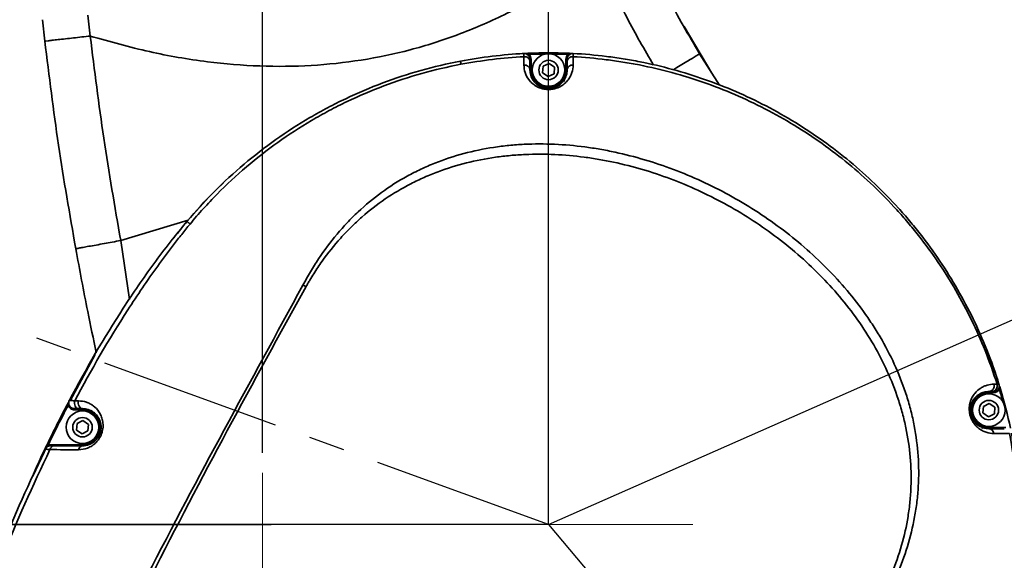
# Model space of a CAD drawing. Header units: millimetres. Extents: x -7686 to -856, y -458 to 6140.
# Tile 41 of 102: x -5924 to -5752, y 3758 to 3853. Entities that reach past the tile are written whole.
import ezdxf

# ---------------------------------------------------------------- set-up
doc = ezdxf.new("R2010")
doc.units = ezdxf.units.MM
doc.header["$LTSCALE"] = 5
doc.header["$PDSIZE"] = -1
for name, pattern in [('ACAD_ISO10W100', [18, 12, -3, 0, -3]), ('CENTER', [10.16, 6.35, -1.27, 1.27, -1.27]), ('CENTER2', [28.575, 19.05, -3.175, 3.175, -3.175])]:
    doc.linetypes.add(name, pattern=pattern)
doc.layers.add('细实线', color=1, linetype='Continuous', lineweight=20)
doc.dimstyles.new('安装', dxfattribs={"dimtxt": 6, "dimasz": 12, "dimexe": 7, "dimexo": 0.625, "dimtad": 1, "dimtoh": 1, "dimtxsty": 'Standard', "dimcen": 2.5, "dimclrd": 4, "dimclre": 4, "dimclrt": 3, "dimadec": 0, "dimazin": 0, "dimtfac": 1, "dimtmove": 0, "dimatfit": 3, "dimfxl": 1, "dimarcsym": 0})

# ---------------------------------------------------------------- blocks, each defined once
blk = doc.blocks.new('*D72')
at = {"layer": 'Defpoints', "color": 0, "linetype": 'Continuous', "transparency": 16777216}
for p in [(-5832.45, 4094.63), (-6090.72, 3764.24), (-5831.96, 3764.63)]:
    blk.add_point(p, dxfattribs=at)
at = {"layer": '细实线', "color": 4, "linetype": 'Continuous', "lineweight": -2, "transparency": 16777216}
for p, q in [((-5833.08, 4094.63), (-6098.22, 4094.23)), ((-6091.2, 4082.24), (-6090.74, 3776.24)), ((-5832.59, 3764.63), (-6097.72, 3764.23))]:
    blk.add_line(p, q, dxfattribs=at)
at = {"layer": '细实线', "color": 4, "linetype": 'Continuous', "transparency": 16777216}
for points in [[(-6089.2, 4082.24), (-6093.2, 4082.24), (-6091.22, 4094.24)], [(-6088.74, 3776.24), (-6092.74, 3776.24), (-6090.72, 3764.24)]]:
    blk.add_solid(points, dxfattribs=at)
at = {"layer": '细实线', "color": 3, "linetype": 'Continuous', "transparency": 16777216, "insert": (-6087.34, 3929.25), "char_height": 6, "attachment_point": 5, "rotation": 270.0856}
blk.add_mtext('330', dxfattribs=at)
blk = doc.blocks.new('*D73')
at = {"layer": 'Defpoints', "color": 0, "linetype": 'Continuous', "transparency": 16777216}
for p in [(-5831.96, 3764.63), (-6092.75, 3374.82), (-5832.25, 3374.63)]:
    blk.add_point(p, dxfattribs=at)
at = {"layer": '细实线', "color": 4, "linetype": 'Continuous', "lineweight": -2, "transparency": 16777216}
for p, q in [((-5832.59, 3764.63), (-6099.46, 3764.82)), ((-6092.47, 3752.82), (-6092.74, 3386.82)), ((-5832.87, 3374.63), (-6099.75, 3374.82))]:
    blk.add_line(p, q, dxfattribs=at)
at = {"layer": '细实线', "color": 4, "linetype": 'Continuous', "transparency": 16777216}
for points in [[(-6094.47, 3752.82), (-6090.47, 3752.82), (-6092.46, 3764.82)], [(-6094.74, 3386.82), (-6090.74, 3386.82), (-6092.75, 3374.82)]]:
    blk.add_solid(points, dxfattribs=at)
at = {"layer": '细实线', "color": 3, "linetype": 'Continuous', "transparency": 16777216, "insert": (-6096.23, 3569.82), "char_height": 6, "attachment_point": 5, "rotation": 89.9582}
blk.add_mtext('390', dxfattribs=at)
blk = doc.blocks.new('*D79')
at = {"layer": 'Defpoints', "color": 0, "linetype": 'Continuous', "transparency": 16777216}
for p in [(-5198.18, 4044.44), (-5831.96, 3764.63)]:
    blk.add_point(p, dxfattribs=at)
at = {"layer": '细实线', "color": 4, "linetype": 'Continuous', "lineweight": -2, "transparency": 16777216}
for p, q in [((-5099.88, 4087.84), (-5187.2, 4049.29)), ((-5068.26, 4087.84), (-5099.88, 4087.84)), ((-5831.96, 3764.63), (-5198.18, 4044.44))]:
    blk.add_line(p, q, dxfattribs=at)
at = {"layer": '细实线', "color": 4, "linetype": 'Continuous', "transparency": 16777216}
blk.add_solid([(-5188.01, 4051.12), (-5186.39, 4047.46), (-5198.18, 4044.44)], dxfattribs=at)
at = {"layer": '细实线', "color": 3, "linetype": 'Continuous', "transparency": 16777216, "insert": (-5083.76, 4091.96), "char_height": 6, "attachment_point": 5}
blk.add_mtext('R692,8', dxfattribs=at)
blk = doc.blocks.new('*D87')
at = {"layer": 'Defpoints', "color": 0, "linetype": 'Continuous', "transparency": 16777216}
for p in [(-5831.96, 4226.54), (-5881.96, 3776.52), (-5831.96, 3776.52)]:
    blk.add_point(p, dxfattribs=at)
at = {"layer": '细实线', "color": 4, "linetype": 'Continuous', "lineweight": -2, "transparency": 16777216}
for p, q in [((-5881.96, 3777.15), (-5881.96, 4233.54)), ((-5831.96, 3777.15), (-5831.96, 4233.54)), ((-5869.96, 4226.54), (-5843.96, 4226.54))]:
    blk.add_line(p, q, dxfattribs=at)
at = {"layer": '细实线', "color": 4, "linetype": 'Continuous', "transparency": 16777216}
for points in [[(-5869.96, 4228.54), (-5869.96, 4224.54), (-5881.96, 4226.54)], [(-5843.96, 4228.54), (-5843.96, 4224.54), (-5831.96, 4226.54)]]:
    blk.add_solid(points, dxfattribs=at)
at = {"layer": '细实线', "color": 3, "linetype": 'Continuous', "transparency": 16777216, "insert": (-5850.58, 4230.16), "char_height": 6, "attachment_point": 5}
blk.add_mtext('50', dxfattribs=at)
blk = doc.blocks.new('*D90')
at = {"layer": 'Defpoints', "color": 0, "linetype": 'Continuous', "transparency": 16777216}
for p in [(-5831.96, 4094.63), (-5694.19, 3894.61), (-5831.96, 3764.63), (-5831.96, 3764.63), (-5619.84, 3511.83)]:
    blk.add_point(p, dxfattribs=at)
at = {"layer": '细实线', "color": 4, "linetype": 'Continuous', "lineweight": -2, "transparency": 16777216}
blk.add_arc((-5831.96, 3764.63), 189.41, 313.6306, 86.3694, dxfattribs=at)
at = {"layer": '细实线', "color": 4, "linetype": 'Continuous', "transparency": 16777216}
for points in [[(-5820.03, 3951.66), (-5819.9, 3955.66), (-5831.96, 3954.04)], [(-5699.93, 3626.04), (-5702.6, 3629.02), (-5710.21, 3619.53)]]:
    blk.add_solid(points, dxfattribs=at)
at = {"layer": '细实线', "color": 3, "linetype": 'Continuous', "transparency": 16777216, "insert": (-5648.36, 3824.24), "char_height": 6, "attachment_point": 5, "rotation": 287.9879}
blk.add_mtext('140°', dxfattribs=at)
blk = doc.blocks.new('*D92')
at = {"layer": 'Defpoints', "color": 0, "linetype": 'Continuous', "transparency": 16777216}
for p in [(-5831.96, 4139.63), (-5471.96, 4139.63), (-5788.49, 4106.28), (-5694.97, 4017.52), (-5695.32, 3758.54)]:
    blk.add_point(p, dxfattribs=at)
at = {"layer": '细实线', "color": 4, "linetype": 'Continuous', "lineweight": -2, "transparency": 16777216}
blk.add_arc((-5797.43, 4139.63), 159.39, 289.3145, 355.6855, dxfattribs=at)
at = {"layer": '细实线', "color": 4, "linetype": 'Continuous', "transparency": 16777216}
for points in [[(-5640.49, 4127.71), (-5636.49, 4127.56), (-5638.04, 4139.63)], [(-5744.12, 3987.29), (-5745.3, 3991.12), (-5756.18, 3985.66)]]:
    blk.add_solid(points, dxfattribs=at)
at = {"layer": '细实线', "color": 3, "linetype": 'Continuous', "transparency": 16777216, "insert": (-5673.85, 4044.8), "char_height": 6, "attachment_point": 5, "rotation": 52.5}
blk.add_mtext('75°', dxfattribs=at)
blk = doc.blocks.new('*D102')
at = {"color": 4, "linetype": 'ByBlock', "lineweight": -2, "transparency": 16777216}
blk.add_arc((-5831.96, 3764.63), 189.74, 93.6243, 156.3757, dxfattribs=at)
at = {"color": 4, "linetype": 'ByBlock', "transparency": 16777216}
for points in [[(-5844.02, 3955.98), (-5843.89, 3951.99), (-5831.96, 3954.36)], [(-6003.94, 3839.92), (-6007.65, 3841.41), (-6010.25, 3829.52)]]:
    blk.add_solid(points, dxfattribs=at)
at = {"layer": 'Defpoints', "color": 0, "linetype": 'ByBlock', "transparency": 16777216}
for p in [(-5831.96, 4094.63), (-5907.11, 3938.85), (-6142.06, 3877.49), (-5831.96, 3764.63), (-5831.96, 3764.63)]:
    blk.add_point(p, dxfattribs=at)
at = {"color": 3, "linetype": 'ByBlock', "transparency": 16777216, "insert": (-5942.87, 3923.02), "char_height": 6, "attachment_point": 5, "rotation": 35}
blk.add_mtext('70°', dxfattribs=at)

msp = doc.modelspace()

# ---------------------------------------------------------------- linework, layer by layer
at = {"color": 2}
msp.add_line((-5831.961, 3764.628), (-5831.961, 4094.628), dxfattribs=at)
at = {"color": 2, "linetype": 'CENTER'}
msp.add_line((-5831.961, 3764.628), (-6142.059, 3877.495), dxfattribs=at)
at = {"linetype": 'Continuous', "lineweight": 35}
for p, q in [((-5912.523, 3853.713), (-5912.097, 3850.074)), ((-5920.046, 3849.174), (-5920.456, 3852.929)), ((-5808.228, 3851.752), (-5803.405, 3843.577)), ((-5804.237, 3844.892), (-5807.182, 3849.885)), ((-5836.566, 3847), (-5836.263, 3847.016)), ((-5835.842, 3847.037), (-5835.502, 3847.052)), ((-5835.363, 3847.058), (-5835.354, 3846.858)), ((-5828.558, 3847.058), (-5828.567, 3846.858)), ((-5828.558, 3847.058), (-5828.313, 3847.048)), ((-5827.658, 3847.016), (-5826.808, 3846.967)), ((-5805.543, 3846.958), (-5802.071, 3841.466)), ((-5835.011, 3846.017), (-5835.211, 3846.017)), ((-5835.011, 3844.128), (-5835.011, 3846.017)), ((-5832.918, 3844.774), (-5831.88, 3845.28)), ((-5831.88, 3845.28), (-5830.923, 3844.634)), ((-5828.911, 3846.017), (-5828.711, 3846.017)), ((-5828.911, 3846.017), (-5828.911, 3844.128)), ((-5835.011, 3844.128), (-5835.211, 3844.128)), ((-5832.999, 3843.622), (-5832.918, 3844.774)), ((-5832.042, 3842.976), (-5832.999, 3843.622)), ((-5831.004, 3843.482), (-5832.042, 3842.976)), ((-5830.923, 3844.634), (-5831.004, 3843.482)), ((-5828.911, 3844.128), (-5828.711, 3844.128)), ((-5829.3, 3842.297), (-5829.119, 3842.172)), ((-5894.981, 3817.852), (-5906.769, 3814.29)), ((-5906.769, 3814.29), (-5905.228, 3803.959)), ((-5915.6, 3786.27), (-5911.231, 3794.35)), ((-5752.934, 3788.314), (-5753.125, 3788.257)), ((-5754.961, 3787.678), (-5754.961, 3787.878)), ((-5754.961, 3787.678), (-5754.152, 3787.678)), ((-5754.152, 3787.678), (-5754.152, 3787.878)), ((-5916.153, 3785.543), (-5915.976, 3785.45)), ((-5916.029, 3785.478), (-5915.84, 3785.828)), ((-5914.855, 3784.678), (-5914.855, 3784.878)), ((-5914.855, 3784.678), (-5913.461, 3784.678)), ((-5913.461, 3784.678), (-5913.461, 3784.878)), ((-5755.999, 3784.122), (-5755.918, 3785.274)), ((-5755.918, 3785.274), (-5754.88, 3785.78)), ((-5754.88, 3785.78), (-5753.923, 3785.134)), ((-5753.923, 3785.134), (-5754.004, 3783.982)), ((-5755.042, 3783.476), (-5755.999, 3784.122)), ((-5754.004, 3783.982), (-5755.042, 3783.476)), ((-5914.499, 3781.122), (-5914.418, 3782.274)), ((-5913.542, 3780.476), (-5914.499, 3781.122)), ((-5914.418, 3782.274), (-5913.38, 3782.78)), ((-5913.38, 3782.78), (-5912.423, 3782.134)), ((-5912.423, 3782.134), (-5912.504, 3780.982)), ((-5756.086, 3781.614), (-5756.167, 3781.396)), ((-5754.961, 3781.578), (-5754.961, 3781.378)), ((-5751.997, 3781.578), (-5754.961, 3781.578)), ((-5912.504, 3780.982), (-5913.542, 3780.476)), ((-5922.151, 3773.043), (-5919.612, 3778.388)), ((-5919.645, 3778.622), (-5919.465, 3778.534)), ((-5919.143, 3778.578), (-5919.143, 3778.378)), ((-5913.461, 3778.578), (-5919.143, 3778.578)), ((-5913.461, 3778.578), (-5913.461, 3778.378))]:
    msp.add_line(p, q, dxfattribs=at)
at = {"color": 4, "linetype": 'CENTER2', "lineweight": 15}
for p, q in [((-5881.961, 3773.673), (-5881.961, 3391.628)), ((-5858.887, 3764.628), (-5806.744, 3764.628))]:
    msp.add_line(p, q, dxfattribs=at)
at = {"color": 2, "linetype": 'ACAD_ISO10W100'}
msp.add_line((-5831.961, 3764.628), (-5619.841, 3511.834), dxfattribs=at)
at = {"linetype": 'Continuous', "lineweight": 35, "flags": 128}
for points in [[(-5920.456, 3852.929), (-5920.456, 3852.929)], [(-5895.159, 3817.658), (-5891.383, 3821.858), (-5888.598, 3824.615)], [(-5755.323, 3795.171), (-5753.413, 3789.856), (-5753.197, 3789.176)], [(-5914.819, 3786.234), (-5914.862, 3786), (-5914.862, 3785.759), (-5914.819, 3785.524), (-5914.736, 3785.311), (-5914.617, 3785.13), (-5914.469, 3784.993), (-5914.301, 3784.907), (-5914.123, 3784.878)], [(-5914.152, 3786.233), (-5914.195, 3785.999), (-5914.195, 3785.758), (-5914.152, 3785.523), (-5914.069, 3785.31), (-5913.951, 3785.13), (-5913.804, 3784.993), (-5913.638, 3784.907), (-5913.461, 3784.878)]]:
    msp.add_lwpolyline(points, dxfattribs=at)
at = {"linetype": 'Continuous', "lineweight": 35}
for centre, radius in [((-5831.961, 3844.128), 2.85), ((-5831.961, 3844.128), 1.699), ((-5754.961, 3784.628), 2.85), ((-5754.961, 3784.628), 1.699), ((-5913.461, 3781.628), 2.85), ((-5913.461, 3781.628), 1.699)]:
    msp.add_circle(centre, radius, dxfattribs=at)
at = {"color": 4}
msp.add_arc((-5831.961, 3764.628), 692.802, 310, 160, dxfattribs=at)
at = {"color": 4, "linetype": 'ByBlock'}
for radius, start, end in [(360.339, 96.77028, 202.78183), (136.777, 317.34354, 67.44955)]:
    msp.add_arc((-5831.961, 3764.628), radius, start, end, dxfattribs=at)
at = {"linetype": 'Continuous', "lineweight": 35}
for centre, radius, start, end in [((-5836.211, 3846.017), 1, 0, 92.98917), ((-5831.961, 3764.628), 82.5, 87.63656, 92.36344), ((-5831.961, 3764.628), 82.3, 90.37649, 92.36344), ((-5836.211, 3846.017), 1.2, 0, 44.48586), ((-5831.961, 3764.628), 82.3, 87.63656, 89.62351), ((-5827.711, 3846.017), 1.2, 135.51414, 180), ((-5827.711, 3846.017), 1, 87.01083, 180), ((-5939.427, 3827.663), 93.794, 10.72908, 11.07173), ((-5836.151, 3845.509), 0.944, 4.96172, 96.31931), ((-5836.15, 3844.045), 0.943, 5.06667, 96.3758), ((-5827.77, 3845.506), 0.944, 83.63874, 174.99897), ((-5827.771, 3844.044), 0.943, 83.50375, 174.87081), ((-5831.961, 3844.128), 3.05, 180, 0), ((-5748.415, 3777.046), 19.396, 110.86333, 111.84144), ((-5755.029, 3788.859), 0.983, 273.99599, 17.30615), ((-5754.475, 3788.86), 0.984, 273.73432, 17.23352), ((-5754.152, 3788.878), 1, 270, 17.31027), ((-5754.152, 3788.878), 1.2, 270, 328.80695), ((-5831.961, 3764.628), 82.3, 15.10304, 16.68453), ((-5831.961, 3764.628), 82.5, 11.76834, 16.68453), ((-5914.864, 3785.878), 1, 152.13365, 269.98999), ((-5754.961, 3784.628), 3.05, 90, 270), ((-5913.461, 3781.628), 3.05, 270, 90), ((-5755.01, 3780.457), 0.923, 5.30378, 86.9045), ((-5919.149, 3777.378), 1, 90.00245, 154.29859), ((-5918.348, 3777.578), 0.805, 95.87996, 170.75136), ((-5913.359, 3777.604), 0.781, 97.47787, 172.98736)]:
    msp.add_arc(centre, radius, start, end, dxfattribs=at)
for points, knots in [([(-5815.786, 3867.048), (-5814.292, 3863.63), (-5811.274, 3856.731), (-5807.465, 3850.235), (-5805.543, 3846.958)], [0, 0, 0, 0, 0.4954145, 1, 1, 1, 1]), ([(-5823.196, 3864.033), (-5825.877, 3862.109), (-5831.157, 3858.319), (-5839.452, 3853.771), (-5847.771, 3850.173), (-5856.14, 3847.52), (-5864.723, 3845.72), (-5873.52, 3844.778), (-5882.529, 3844.69), (-5891.988, 3845.488), (-5901.926, 3847.189), (-5908.657, 3849.098), (-5912.095, 3850.074)], [0, 0, 0, 0, 0.10551506, 0.20784183, 0.30204122, 0.39522127, 0.48831107, 0.58224243, 0.67792255, 0.77621024, 0.88569668, 1, 1, 1, 1]), ([(-5813.6, 3844.982), (-5815.192, 3847.71), (-5818.779, 3853.862), (-5821.617, 3860.396), (-5823.196, 3864.033)], [0, 0, 0, 0, 0.4434933, 1, 1, 1, 1]), ([(-5912.097, 3850.074), (-5913.097, 3849.961), (-5914.635, 3849.787), (-5916.486, 3849.577), (-5917.759, 3849.433), (-5918.785, 3849.317), (-5919.776, 3849.204), (-5919.94, 3849.186), (-5920.046, 3849.174)], [0, 0, 0, 0, 0.2394568, 0.3683607, 0.5, 0.6316393, 0.7605432, 1, 1, 1, 1]), ([(-5912.097, 3850.074), (-5911.36, 3844.1), (-5909.884, 3832.127), (-5907.809, 3820.243), (-5906.769, 3814.29)], [0, 0, 0, 0, 0.4990095, 1, 1, 1, 1]), ([(-5914.64, 3812.859), (-5915.694, 3818.895), (-5917.8, 3830.955), (-5919.298, 3843.105), (-5920.046, 3849.174)], [0, 0, 0, 0, 0.5004845, 1, 1, 1, 1]), ([(-5835.363, 3847.058), (-5835.532, 3847.051), (-5835.694, 3847.044), (-5835.99, 3847.03), (-5836.126, 3847.023), (-5836.263, 3847.016)], [0, 0, 0, 0, 0.5, 0.5, 1, 1, 1, 1]), ([(-5835.354, 3846.858), (-5835.431, 3846.881), (-5835.506, 3846.904), (-5835.657, 3846.946), (-5835.732, 3846.965), (-5835.957, 3847.01), (-5836.11, 3847.024), (-5836.263, 3847.016)], [0, 0, 0, 0, 0.25, 0.25, 0.5, 0.5, 1, 1, 1, 1]), ([(-5836.263, 3847.016), (-5836.263, 3847.016), (-5836.263, 3847.004), (-5836.262, 3846.955), (-5836.261, 3846.918), (-5836.259, 3846.774), (-5836.258, 3846.634), (-5836.255, 3846.448)], [0, 0, 0, 0, 0.25, 0.25, 0.5, 0.5, 1, 1, 1, 1]), ([(-5828.567, 3846.858), (-5828.49, 3846.881), (-5828.415, 3846.904), (-5828.264, 3846.946), (-5828.189, 3846.965), (-5827.964, 3847.01), (-5827.811, 3847.024), (-5827.658, 3847.016)], [0, 0, 0, 0, 0.25, 0.25, 0.5, 0.5, 1, 1, 1, 1]), ([(-5828.558, 3847.058), (-5828.389, 3847.051), (-5828.227, 3847.044), (-5827.931, 3847.03), (-5827.795, 3847.023), (-5827.658, 3847.016)], [0, 0, 0, 0, 0.5, 0.5, 1, 1, 1, 1]), ([(-5827.666, 3846.444), (-5827.664, 3846.538), (-5827.663, 3846.62), (-5827.662, 3846.763), (-5827.661, 3846.823), (-5827.659, 3846.967), (-5827.658, 3847.016), (-5827.658, 3847.016)], [0, 0, 0, 0, 0.25, 0.25, 0.5, 0.5, 1, 1, 1, 1]), ([(-5755.323, 3795.171), (-5756.786, 3798.844), (-5758.495, 3802.368), (-5762.382, 3809.128), (-5764.56, 3812.365), (-5767.582, 3816.229), (-5768.202, 3816.993), (-5769.471, 3818.501), (-5770.122, 3819.247), (-5772.106, 3821.439), (-5773.473, 3822.846), (-5777.708, 3826.903), (-5780.707, 3829.394), (-5785.468, 3832.808), (-5787.098, 3833.892), (-5790.45, 3835.951), (-5792.176, 3836.928), (-5797.409, 3839.647), (-5800.994, 3841.195), (-5808.351, 3843.774), (-5812.124, 3844.805), (-5816.961, 3845.759), (-5817.935, 3845.933), (-5819.88, 3846.245), (-5820.853, 3846.383), (-5823.77, 3846.744), (-5825.714, 3846.914), (-5827.658, 3847.016)], [0, 0, 0, 0, 0.125, 0.125, 0.25, 0.25, 0.28125, 0.28125, 0.3125, 0.3125, 0.375, 0.375, 0.5, 0.5, 0.5625, 0.5625, 0.625, 0.625, 0.75, 0.75, 0.875, 0.875, 0.90625, 0.90625, 0.9375, 0.9375, 1, 1, 1, 1]), ([(-5810.135, 3844.179), (-5810.045, 3844.233), (-5809.5, 3844.562), (-5808.616, 3845.098), (-5807.51, 3845.767), (-5806.629, 3846.3), (-5805.775, 3846.817), (-5805.634, 3846.902), (-5805.543, 3846.958)], [0, 0, 0, 0, 0.0322821, 0.19629979, 0.36379816, 0.53129654, 0.69531423, 1, 1, 1, 1]), ([(-5847.379, 3845.675), (-5852.049, 3844.786), (-5856.574, 3843.51), (-5863.155, 3841.039), (-5865.314, 3840.122), (-5868.499, 3838.605), (-5869.552, 3838.076), (-5871.64, 3836.969), (-5872.677, 3836.391), (-5877.798, 3833.387), (-5881.629, 3830.668), (-5888.782, 3824.624), (-5892.104, 3821.3), (-5895.159, 3817.658)], [0, 0, 0, 0, 0.25, 0.25, 0.375, 0.375, 0.4375, 0.4375, 0.5, 0.5, 0.75, 0.75, 1, 1, 1, 1]), ([(-5894.648, 3817.184), (-5893.893, 3818.092), (-5893.121, 3818.983), (-5891.544, 3820.723), (-5890.74, 3821.574), (-5888.277, 3824.068), (-5886.571, 3825.654), (-5881.26, 3830.183), (-5877.464, 3832.898), (-5872.385, 3835.893), (-5871.357, 3836.469), (-5869.286, 3837.572), (-5868.241, 3838.1), (-5865.08, 3839.61), (-5862.937, 3840.522), (-5856.405, 3842.979), (-5851.911, 3844.244), (-5847.273, 3845.124)], [0, 0, 0, 0, 0.0625, 0.0625, 0.125, 0.125, 0.25, 0.25, 0.5, 0.5, 0.5625, 0.5625, 0.625, 0.625, 0.75, 0.75, 1, 1, 1, 1]), ([(-5836.255, 3846.448), (-5836.255, 3846.105), (-5836.255, 3845.761), (-5836.255, 3845.416), (-5836.255, 3845.272), (-5836.255, 3845.127), (-5836.255, 3844.982)], [0, 0, 0, 0, 0.002000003, 0.002000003, 0.002000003, 0.0028382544, 0.0028382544, 0.0028382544, 0.0028382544]), ([(-5836.255, 3844.982), (-5836.255, 3844.546), (-5836.188, 3844.11), (-5835.913, 3843.259), (-5835.707, 3842.842), (-5835.25, 3842.233), (-5835.072, 3842.035), (-5834.762, 3841.752), (-5834.651, 3841.66), (-5834.411, 3841.482), (-5834.28, 3841.395), (-5834, 3841.231), (-5833.85, 3841.154), (-5833.529, 3841.013), (-5833.355, 3840.949), (-5832.984, 3840.841), (-5832.79, 3840.797), (-5832.379, 3840.737), (-5832.171, 3840.721), (-5831.854, 3840.721), (-5831.747, 3840.725), (-5831.538, 3840.74), (-5831.435, 3840.751), (-5831.134, 3840.795), (-5830.939, 3840.838), (-5830.569, 3840.944), (-5830.398, 3841.007), (-5830.075, 3841.147), (-5829.924, 3841.224), (-5829.506, 3841.467), (-5829.269, 3841.646), (-5828.852, 3842.024), (-5828.674, 3842.222), (-5828.368, 3842.628), (-5828.238, 3842.837), (-5828.023, 3843.257), (-5827.936, 3843.469), (-5827.73, 3844.11), (-5827.664, 3844.542), (-5827.664, 3844.981)], [0, 0, 0, 0, 0.125, 0.125, 0.25, 0.25, 0.3125, 0.3125, 0.34375, 0.34375, 0.375, 0.375, 0.40625, 0.40625, 0.4375, 0.4375, 0.46875, 0.46875, 0.5, 0.5, 0.515625, 0.515625, 0.53125, 0.53125, 0.5625, 0.5625, 0.59375, 0.59375, 0.625, 0.625, 0.6875, 0.6875, 0.75, 0.75, 0.8125, 0.8125, 0.875, 0.875, 1, 1, 1, 1]), ([(-5835.211, 3845.591), (-5835.211, 3845.731), (-5835.211, 3845.836), (-5835.211, 3845.98), (-5835.211, 3846.017), (-5835.211, 3846.017)], [0, 0, 0, 0, 0.5, 0.5, 1, 1, 1, 1]), ([(-5828.711, 3846.017), (-5828.711, 3846.017), (-5828.711, 3845.981), (-5828.711, 3845.837), (-5828.711, 3845.729), (-5828.711, 3845.588)], [0, 0, 0, 0, 0.5, 0.5, 1, 1, 1, 1]), ([(-5827.664, 3844.981), (-5827.665, 3845.328), (-5827.665, 3845.674), (-5827.665, 3846.019), (-5827.665, 3846.161), (-5827.665, 3846.302), (-5827.666, 3846.444)], [0, 0, 0, 0, 0.0020000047, 0.0020000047, 0.0020000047, 0.0028233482, 0.0028233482, 0.0028233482, 0.0028233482]), ([(-5827.666, 3846.444), (-5825.733, 3846.342), (-5823.8, 3846.172), (-5820.9, 3845.812), (-5819.933, 3845.675), (-5818, 3845.365), (-5817.031, 3845.193), (-5812.223, 3844.245), (-5808.473, 3843.223), (-5801.155, 3840.669), (-5797.588, 3839.136), (-5792.38, 3836.445), (-5790.662, 3835.478), (-5787.326, 3833.441), (-5785.702, 3832.368), (-5780.959, 3828.989), (-5777.969, 3826.523), (-5773.746, 3822.505), (-5772.381, 3821.111), (-5770.402, 3818.939), (-5769.752, 3818.2), (-5768.485, 3816.705), (-5767.867, 3815.948), (-5764.85, 3812.118), (-5762.675, 3808.908), (-5758.795, 3802.199), (-5757.09, 3798.7), (-5755.631, 3795.05)], [0, 0, 0, 0, 0.0625, 0.0625, 0.09375, 0.09375, 0.125, 0.125, 0.25, 0.25, 0.375, 0.375, 0.4375, 0.4375, 0.5, 0.5, 0.625, 0.625, 0.6875, 0.6875, 0.71875, 0.71875, 0.75, 0.75, 0.875, 0.875, 1, 1, 1, 1]), ([(-5828.711, 3844.128), (-5828.711, 3843.811), (-5828.756, 3843.496), (-5828.898, 3843.028), (-5828.958, 3842.873), (-5829.106, 3842.565), (-5829.195, 3842.411), (-5829.408, 3842.108), (-5829.531, 3841.959), (-5829.826, 3841.669), (-5829.995, 3841.528), (-5830.402, 3841.266), (-5830.642, 3841.141), (-5831.083, 3840.995), (-5831.246, 3840.953), (-5831.594, 3840.894), (-5831.786, 3840.878), (-5832.067, 3840.879), (-5832.16, 3840.883), (-5832.345, 3840.9), (-5832.437, 3840.912), (-5832.699, 3840.958), (-5832.859, 3841.001), (-5833.154, 3841.101), (-5833.286, 3841.158), (-5833.528, 3841.278), (-5833.639, 3841.342), (-5833.944, 3841.542), (-5834.111, 3841.682), (-5834.4, 3841.971), (-5834.523, 3842.121), (-5834.837, 3842.572), (-5834.978, 3842.878), (-5835.165, 3843.498), (-5835.211, 3843.813), (-5835.211, 3844.128)], [0, 0, 0, 0, 0.125, 0.125, 0.1875, 0.1875, 0.25, 0.25, 0.3125, 0.3125, 0.375, 0.375, 0.4375, 0.4375, 0.46875, 0.46875, 0.5, 0.5, 0.515625, 0.515625, 0.53125, 0.53125, 0.5625, 0.5625, 0.59375, 0.59375, 0.625, 0.625, 0.6875, 0.6875, 0.75, 0.75, 0.875, 0.875, 1, 1, 1, 1]), ([(-5773.416, 3750.944), (-5772.548, 3752.516), (-5771.752, 3754.132), (-5770.342, 3757.411), (-5769.726, 3759.078), (-5768.686, 3762.47), (-5768.261, 3764.195), (-5767.78, 3766.831), (-5767.645, 3767.721), (-5767.432, 3769.502), (-5767.353, 3770.391), (-5767.099, 3774.832), (-5767.337, 3778.363), (-5768.178, 3782.752), (-5768.375, 3783.632), (-5768.817, 3785.369), (-5769.063, 3786.228), (-5769.871, 3788.776), (-5770.505, 3790.437), (-5771.946, 3793.689), (-5772.754, 3795.281), (-5774.09, 3797.618), (-5774.554, 3798.385), (-5775.513, 3799.89), (-5776.009, 3800.629), (-5778.564, 3804.258), (-5780.851, 3806.958), (-5784.599, 3810.743), (-5785.901, 3811.96), (-5788.609, 3814.306), (-5790.001, 3815.424), (-5794.287, 3818.622), (-5797.288, 3820.547), (-5803.572, 3823.986), (-5806.801, 3825.473), (-5813.432, 3827.977), (-5816.836, 3828.996), (-5821.213, 3829.939), (-5822.092, 3830.11), (-5823.85, 3830.415), (-5824.73, 3830.55), (-5827.372, 3830.898), (-5829.136, 3831.056), (-5832.673, 3831.213), (-5834.445, 3831.213), (-5837.109, 3831.083), (-5837.998, 3831.018), (-5839.778, 3830.842), (-5840.672, 3830.73), (-5845.1, 3830.056), (-5848.53, 3829.152), (-5852.661, 3827.509), (-5853.479, 3827.155), (-5855.098, 3826.392), (-5855.903, 3825.982), (-5858.259, 3824.684), (-5859.758, 3823.728), (-5862.618, 3821.641), (-5863.979, 3820.51), (-5865.919, 3818.685), (-5866.548, 3818.056), (-5867.775, 3816.754), (-5868.373, 3816.08), (-5870.102, 3814.015), (-5871.169, 3812.58), (-5872.655, 3810.35), (-5873.132, 3809.593), (-5874.05, 3808.056), (-5874.492, 3807.274), (-5874.916, 3806.483)], [0, 0, 0, 0, 0.03125, 0.03125, 0.0625, 0.0625, 0.09375, 0.09375, 0.109375, 0.109375, 0.125, 0.125, 0.1875, 0.1875, 0.203125, 0.203125, 0.21875, 0.21875, 0.25, 0.25, 0.28125, 0.28125, 0.296875, 0.296875, 0.3125, 0.3125, 0.375, 0.375, 0.40625, 0.40625, 0.4375, 0.4375, 0.5, 0.5, 0.5625, 0.5625, 0.625, 0.625, 0.640625, 0.640625, 0.65625, 0.65625, 0.6875, 0.6875, 0.71875, 0.71875, 0.734375, 0.734375, 0.75, 0.75, 0.8125, 0.8125, 0.828125, 0.828125, 0.84375, 0.84375, 0.875, 0.875, 0.90625, 0.90625, 0.921875, 0.921875, 0.9375, 0.9375, 0.96875, 0.96875, 0.984375, 0.984375, 1, 1, 1, 1]), ([(-5874.36, 3806.247), (-5874.253, 3806.437), (-5874.144, 3806.628), (-5873.925, 3807.006), (-5873.815, 3807.194), (-5873.479, 3807.756), (-5873.251, 3808.127), (-5872.553, 3809.23), (-5872.069, 3809.952), (-5870.559, 3812.076), (-5869.475, 3813.434), (-5867.725, 3815.381), (-5867.12, 3816.016), (-5865.883, 3817.238), (-5865.249, 3817.828), (-5863.299, 3819.535), (-5861.938, 3820.589), (-5859.091, 3822.529), (-5857.605, 3823.414), (-5855.281, 3824.613), (-5854.489, 3824.991), (-5852.896, 3825.696), (-5852.092, 3826.023), (-5848.039, 3827.538), (-5844.686, 3828.371), (-5840.372, 3828.987), (-5839.502, 3829.089), (-5837.77, 3829.249), (-5836.904, 3829.308), (-5834.311, 3829.423), (-5832.586, 3829.418), (-5829.143, 3829.261), (-5827.424, 3829.107), (-5824.852, 3828.771), (-5823.995, 3828.641), (-5822.283, 3828.346), (-5821.427, 3828.181), (-5817.166, 3827.273), (-5813.852, 3826.291), (-5807.394, 3823.869), (-5804.249, 3822.428), (-5798.13, 3819.086), (-5795.21, 3817.214), (-5791.041, 3814.1), (-5789.686, 3813.012), (-5787.052, 3810.727), (-5785.785, 3809.542), (-5782.139, 3805.857), (-5779.912, 3803.23), (-5776.917, 3798.998), (-5775.976, 3797.538), (-5774.227, 3794.514), (-5773.431, 3792.971), (-5772.001, 3789.817), (-5771.368, 3788.206), (-5770.551, 3785.737), (-5770.3, 3784.904), (-5769.846, 3783.221), (-5769.643, 3782.369), (-5768.756, 3778.114), (-5768.456, 3774.683), (-5768.614, 3770.359), (-5768.673, 3769.493), (-5768.845, 3767.756), (-5768.958, 3766.889), (-5769.373, 3764.318), (-5769.752, 3762.633), (-5770.702, 3759.318), (-5771.272, 3757.687), (-5772.595, 3754.478), (-5773.35, 3752.895), (-5774.182, 3751.356)], [0, 0, 0, 0, 0.0039063, 0.0039063, 0.0078125, 0.0078125, 0.015625, 0.015625, 0.03125, 0.03125, 0.0625, 0.0625, 0.078125, 0.078125, 0.09375, 0.09375, 0.125, 0.125, 0.15625, 0.15625, 0.171875, 0.171875, 0.1875, 0.1875, 0.25, 0.25, 0.265625, 0.265625, 0.28125, 0.28125, 0.3125, 0.3125, 0.34375, 0.34375, 0.359375, 0.359375, 0.375, 0.375, 0.4375, 0.4375, 0.5, 0.5, 0.5625, 0.5625, 0.59375, 0.59375, 0.625, 0.625, 0.6875, 0.6875, 0.71875, 0.71875, 0.75, 0.75, 0.78125, 0.78125, 0.796875, 0.796875, 0.8125, 0.8125, 0.875, 0.875, 0.890625, 0.890625, 0.90625, 0.90625, 0.9375, 0.9375, 0.96875, 0.96875, 1, 1, 1, 1]), ([(-5895.159, 3817.658), (-5897.182, 3815.248), (-5899.116, 3812.769), (-5901.904, 3808.965), (-5902.815, 3807.681), (-5904.597, 3805.094), (-5905.468, 3803.791), (-5909.729, 3797.229), (-5912.846, 3791.839), (-5915.748, 3786.346)], [0, 0, 0, 0, 0.25, 0.25, 0.375, 0.375, 0.5, 0.5, 1, 1, 1, 1]), ([(-5895.159, 3817.658), (-5895.325, 3817.459), (-5895.658, 3817.061), (-5896.148, 3816.458), (-5896.632, 3815.852), (-5897.111, 3815.242), (-5897.425, 3814.833), (-5897.582, 3814.628)], [0, 0, 0, 0, 0.20064, 0.4009452, 0.6009314, 0.8006123, 1, 1, 1, 1]), ([(-5894.648, 3817.184), (-5894.817, 3817.333), (-5894.947, 3817.45), (-5895.121, 3817.611), (-5895.163, 3817.654), (-5895.159, 3817.658)], [0, 0, 0, 0, 0.5, 0.5, 1, 1, 1, 1]), ([(-5914.819, 3786.234), (-5911.948, 3791.646), (-5908.876, 3796.962), (-5904.699, 3803.444), (-5903.847, 3804.732), (-5902.105, 3807.291), (-5901.215, 3808.561), (-5899.402, 3811.073), (-5898.478, 3812.315), (-5897.063, 3814.157), (-5896.349, 3815.073), (-5895.624, 3815.981), (-5895.138, 3816.584), (-5894.892, 3816.886), (-5894.648, 3817.184)], [0, 0, 0, 0, 0.5, 0.5, 0.625, 0.625, 0.75, 0.75, 0.875, 0.875, 0.9375, 0.96875, 0.96875, 1, 1, 1, 1]), ([(-5906.769, 3814.29), (-5907.759, 3814.11), (-5909.282, 3813.833), (-5911.115, 3813.5), (-5912.376, 3813.271), (-5913.392, 3813.086), (-5914.373, 3812.908), (-5914.535, 3812.878), (-5914.64, 3812.859)], [0, 0, 0, 0, 0.2394568, 0.3683607, 0.5, 0.6316393, 0.7605432, 1, 1, 1, 1]), ([(-5911.054, 3794.663), (-5911.559, 3797.062), (-5912.828, 3803.092), (-5913.959, 3809.188), (-5914.64, 3812.859)], [0, 0, 0, 0, 0.3977162, 1, 1, 1, 1]), ([(-5874.916, 3806.483), (-5879.498, 3798.051), (-5884.111, 3789.637), (-5893.226, 3772.748), (-5897.728, 3764.277), (-5906.456, 3747.205), (-5910.685, 3738.607), (-5918.7, 3721.202), (-5922.488, 3712.395), (-5929.428, 3694.486), (-5932.554, 3685.447), (-5937.916, 3667.143), (-5940.152, 3657.879), (-5942.242, 3646.12), (-5942.624, 3643.76), (-5943.315, 3639.019), (-5943.621, 3636.645), (-5944.419, 3629.53), (-5944.789, 3624.787), (-5945.378, 3610.566), (-5945.076, 3601.091), (-5943.977, 3591.628)], [0, 0, 0, 0, 0.125, 0.125, 0.25, 0.25, 0.375, 0.375, 0.5, 0.5, 0.625, 0.625, 0.75, 0.75, 0.78125, 0.78125, 0.8125, 0.8125, 0.875, 0.875, 1, 1, 1, 1]), ([(-5943.547, 3591.628), (-5943.956, 3596.342), (-5944.185, 3601.058), (-5944.312, 3610.495), (-5944.206, 3615.215), (-5943.681, 3624.659), (-5943.26, 3629.384), (-5942.404, 3636.473), (-5942.082, 3638.839), (-5941.365, 3643.562), (-5940.973, 3645.915), (-5938.844, 3657.64), (-5936.616, 3666.892), (-5931.317, 3685.188), (-5928.246, 3694.233), (-5921.442, 3712.157), (-5917.733, 3720.977), (-5909.871, 3738.412), (-5905.718, 3747.027), (-5897.12, 3764.12), (-5892.672, 3772.598), (-5883.612, 3789.475), (-5879.004, 3797.871), (-5874.36, 3806.247)], [0, 0, 0, 0, 0.0625, 0.0625, 0.125, 0.125, 0.1875, 0.1875, 0.21875, 0.21875, 0.25, 0.25, 0.375, 0.375, 0.5, 0.5, 0.625, 0.625, 0.75, 0.75, 0.875, 0.875, 1, 1, 1, 1]), ([(-5754.09, 3789.152), (-5754.48, 3789.152), (-5754.867, 3789.099), (-5755.44, 3788.938), (-5755.631, 3788.87), (-5756.008, 3788.703), (-5756.196, 3788.604), (-5756.746, 3788.256), (-5757.099, 3787.959), (-5757.586, 3787.358), (-5757.742, 3787.129), (-5757.949, 3786.74), (-5758.014, 3786.602), (-5758.134, 3786.305), (-5758.189, 3786.145), (-5758.282, 3785.805), (-5758.32, 3785.624), (-5758.374, 3785.239), (-5758.39, 3785.031), (-5758.388, 3784.601), (-5758.37, 3784.374), (-5758.316, 3784.037), (-5758.294, 3783.925), (-5758.24, 3783.701), (-5758.207, 3783.589), (-5758.1, 3783.264), (-5758.014, 3783.061), (-5757.819, 3782.68), (-5757.712, 3782.505), (-5757.487, 3782.188), (-5757.369, 3782.043), (-5757.131, 3781.786), (-5757.011, 3781.671), (-5756.768, 3781.464), (-5756.647, 3781.372), (-5756.402, 3781.204), (-5756.278, 3781.129), (-5755.912, 3780.93), (-5755.674, 3780.83), (-5754.973, 3780.601), (-5754.524, 3780.54), (-5754.092, 3780.542)], [0, 0, 0, 0, 0.125, 0.125, 0.1875, 0.1875, 0.25, 0.25, 0.375, 0.375, 0.4375, 0.4375, 0.46875, 0.46875, 0.5, 0.5, 0.53125, 0.53125, 0.5625, 0.5625, 0.59375, 0.59375, 0.609375, 0.609375, 0.625, 0.625, 0.65625, 0.65625, 0.6875, 0.6875, 0.71875, 0.71875, 0.75, 0.75, 0.78125, 0.78125, 0.8125, 0.8125, 0.875, 0.875, 1, 1, 1, 1]), ([(-5753.197, 3789.176), (-5753.197, 3789.176), (-5753.227, 3789.174), (-5753.34, 3789.166), (-5753.423, 3789.16), (-5753.535, 3789.152)], [0, 0, 0, 0, 0.5, 0.5, 1, 1, 1, 1]), ([(-5753.125, 3788.257), (-5753.122, 3788.336), (-5753.119, 3788.415), (-5753.115, 3788.571), (-5753.116, 3788.649), (-5753.128, 3788.878), (-5753.152, 3789.03), (-5753.197, 3789.176)], [0, 0, 0, 0, 0.25, 0.25, 0.5, 0.5, 1, 1, 1, 1]), ([(-5752.934, 3788.314), (-5752.983, 3788.477), (-5753.03, 3788.632), (-5753.116, 3788.915), (-5753.157, 3789.045), (-5753.197, 3789.176)], [0, 0, 0, 0, 0.5, 0.5, 1, 1, 1, 1]), ([(-5915.739, 3786.346), (-5915.801, 3786.225), (-5915.863, 3786.103), (-5915.964, 3785.906), (-5915.999, 3785.838), (-5916.074, 3785.695), (-5916.113, 3785.619), (-5916.153, 3785.543)], [0, 0, 0, 0, 0.5, 0.5, 0.75, 0.75, 1, 1, 1, 1]), ([(-5915.976, 3785.45), (-5915.964, 3785.529), (-5915.953, 3785.607), (-5915.928, 3785.762), (-5915.914, 3785.839), (-5915.861, 3786.063), (-5915.81, 3786.21), (-5915.739, 3786.346)], [0, 0, 0, 0, 0.25, 0.25, 0.5, 0.5, 1, 1, 1, 1]), ([(-5914.819, 3786.234), (-5914.97, 3786.251), (-5915.107, 3786.267), (-5915.342, 3786.294), (-5915.441, 3786.305), (-5915.6, 3786.325), (-5915.66, 3786.332), (-5915.737, 3786.342), (-5915.754, 3786.345), (-5915.748, 3786.346)], [0, 0, 0, 0, 0.25, 0.25, 0.5, 0.5, 0.75, 0.75, 1, 1, 1, 1]), ([(-5754.961, 3781.378), (-5755.272, 3781.378), (-5755.598, 3781.421), (-5756.113, 3781.584), (-5756.289, 3781.655), (-5756.651, 3781.845), (-5756.837, 3781.964), (-5757.116, 3782.193), (-5757.21, 3782.279), (-5757.398, 3782.474), (-5757.493, 3782.585), (-5757.678, 3782.838), (-5757.768, 3782.98), (-5757.936, 3783.307), (-5758.012, 3783.49), (-5758.132, 3783.887), (-5758.172, 3784.09), (-5758.214, 3784.491), (-5758.215, 3784.676), (-5758.191, 3785.022), (-5758.167, 3785.177), (-5758.105, 3785.463), (-5758.066, 3785.595), (-5757.937, 3785.958), (-5757.835, 3786.16), (-5757.614, 3786.517), (-5757.495, 3786.671), (-5757.128, 3787.078), (-5756.868, 3787.278), (-5756.335, 3787.589), (-5756.063, 3787.699), (-5755.515, 3787.843), (-5755.239, 3787.878), (-5754.961, 3787.878)], [0, 0, 0, 0, 0.125, 0.125, 0.1875, 0.1875, 0.25, 0.25, 0.28125, 0.28125, 0.3125, 0.3125, 0.34375, 0.34375, 0.375, 0.375, 0.40625, 0.40625, 0.4375, 0.4375, 0.46875, 0.46875, 0.5, 0.5, 0.5625, 0.5625, 0.625, 0.625, 0.75, 0.75, 0.875, 0.875, 1, 1, 1, 1]), ([(-5754.411, 3787.878), (-5754.325, 3787.878), (-5754.261, 3787.878), (-5754.175, 3787.878), (-5754.152, 3787.878), (-5754.152, 3787.878)], [0, 0, 0, 0, 0.5, 0.5, 1, 1, 1, 1]), ([(-5919.528, 3778.565), (-5918.966, 3779.791), (-5917.917, 3782.08), (-5916.693, 3784.28), (-5916.124, 3785.301)], [0, 0, 0, 0, 0.5359022, 1, 1, 1, 1]), ([(-5915.976, 3785.45), (-5915.89, 3785.225), (-5915.734, 3785.026), (-5915.436, 3784.821), (-5915.326, 3784.768), (-5915.095, 3784.696), (-5914.976, 3784.678), (-5914.855, 3784.678)], [0, 0, 0, 0, 0.5, 0.5, 0.75, 0.75, 1, 1, 1, 1]), ([(-5914.865, 3784.878), (-5914.868, 3784.878), (-5914.854, 3784.878), (-5914.792, 3784.878), (-5914.743, 3784.878), (-5914.551, 3784.878), (-5914.361, 3784.878), (-5914.123, 3784.878)], [0, 0, 0, 0, 0.25, 0.25, 0.5, 0.5, 1, 1, 1, 1]), ([(-5914.134, 3777.699), (-5913.63, 3777.698), (-5913.099, 3777.784), (-5912.434, 3778.043), (-5912.3, 3778.103), (-5912.033, 3778.24), (-5911.899, 3778.318), (-5911.638, 3778.49), (-5911.509, 3778.585), (-5911.258, 3778.794), (-5911.134, 3778.91), (-5910.899, 3779.159), (-5910.788, 3779.291), (-5910.58, 3779.574), (-5910.482, 3779.726), (-5910.309, 3780.038), (-5910.232, 3780.198), (-5910.1, 3780.528), (-5910.043, 3780.699), (-5909.955, 3781.037), (-5909.922, 3781.206), (-5909.877, 3781.54), (-5909.864, 3781.708), (-5909.856, 3782.196), (-5909.887, 3782.503), (-5910.007, 3783.088), (-5910.094, 3783.359), (-5910.307, 3783.862), (-5910.435, 3784.096), (-5910.86, 3784.735), (-5911.194, 3785.079), (-5911.752, 3785.502), (-5911.948, 3785.627), (-5912.358, 3785.843), (-5912.568, 3785.933), (-5913.216, 3786.152), (-5913.671, 3786.232), (-5914.152, 3786.233)], [0, 0, 0, 0, 0.125, 0.125, 0.15625, 0.15625, 0.1875, 0.1875, 0.21875, 0.21875, 0.25, 0.25, 0.28125, 0.28125, 0.3125, 0.3125, 0.34375, 0.34375, 0.375, 0.375, 0.40625, 0.40625, 0.4375, 0.4375, 0.5, 0.5, 0.5625, 0.5625, 0.625, 0.625, 0.75, 0.75, 0.8125, 0.8125, 0.875, 0.875, 1, 1, 1, 1]), ([(-5913.461, 3784.878), (-5913.113, 3784.878), (-5912.786, 3784.824), (-5912.318, 3784.675), (-5912.166, 3784.614), (-5911.87, 3784.467), (-5911.726, 3784.382), (-5911.316, 3784.093), (-5911.066, 3783.856), (-5910.739, 3783.414), (-5910.637, 3783.25), (-5910.461, 3782.894), (-5910.385, 3782.701), (-5910.268, 3782.276), (-5910.228, 3782.044), (-5910.202, 3781.546), (-5910.218, 3781.273), (-5910.301, 3780.855), (-5910.339, 3780.712), (-5910.437, 3780.427), (-5910.496, 3780.287), (-5910.635, 3780.015), (-5910.716, 3779.882), (-5910.887, 3779.638), (-5910.978, 3779.526), (-5911.171, 3779.318), (-5911.272, 3779.222), (-5911.474, 3779.053), (-5911.576, 3778.977), (-5911.782, 3778.842), (-5911.887, 3778.782), (-5912.094, 3778.677), (-5912.196, 3778.632), (-5912.702, 3778.438), (-5913.093, 3778.378), (-5913.461, 3778.378)], [0, 0, 0, 0, 0.125, 0.125, 0.1875, 0.1875, 0.25, 0.25, 0.375, 0.375, 0.4375, 0.4375, 0.5, 0.5, 0.5625, 0.5625, 0.625, 0.625, 0.65625, 0.65625, 0.6875, 0.6875, 0.71875, 0.71875, 0.75, 0.75, 0.78125, 0.78125, 0.8125, 0.8125, 0.84375, 0.84375, 0.875, 0.875, 1, 1, 1, 1]), ([(-5751.363, 3780.554), (-5750.717, 3777.236), (-5750.281, 3773.873), (-5749.95, 3768.761), (-5749.895, 3767.042), (-5749.896, 3763.629), (-5749.951, 3761.931), (-5750.278, 3756.859), (-5750.711, 3753.509), (-5751.68, 3748.529), (-5752.056, 3746.877), (-5752.701, 3744.411), (-5752.929, 3743.59), (-5753.292, 3742.363), (-5753.416, 3741.954), (-5753.607, 3741.342), (-5753.672, 3741.138), (-5753.77, 3740.832), (-5753.803, 3740.73), (-5753.87, 3740.526), (-5753.904, 3740.423), (-5753.937, 3740.323)], [0, 0, 0, 0, 0.25, 0.25, 0.375, 0.375, 0.5, 0.5, 0.75, 0.75, 0.875, 0.875, 0.9375, 0.9375, 0.96875, 0.96875, 0.984375, 0.984375, 0.9921875, 0.9921875, 1, 1, 1, 1]), ([(-5753.182, 3740.13), (-5752.671, 3741.773), (-5752.213, 3743.426), (-5751.404, 3746.743), (-5751.053, 3748.409), (-5750.154, 3753.424), (-5749.763, 3756.794), (-5749.489, 3761.89), (-5749.449, 3763.595), (-5749.477, 3767.018), (-5749.545, 3768.742), (-5749.908, 3773.869), (-5750.36, 3777.242), (-5751.016, 3780.571)], [0, 0, 0, 0, 0.125, 0.125, 0.25, 0.25, 0.5, 0.5, 0.625, 0.625, 0.75, 0.75, 1, 1, 1, 1]), ([(-5946.405, 3698.563), (-5944.795, 3705.38), (-5943.042, 3712.155), (-5939.213, 3725.613), (-5937.139, 3732.297), (-5933.762, 3742.246), (-5932.592, 3745.549), (-5930.163, 3752.107), (-5928.904, 3755.364), (-5924.983, 3765.067), (-5922.179, 3771.443), (-5919.142, 3777.707)], [0, 0, 0, 0, 0.25, 0.25, 0.5, 0.5, 0.625, 0.625, 0.75, 0.75, 1, 1, 1, 1]), ([(-5920.05, 3777.812), (-5922.721, 3771.962), (-5928.075, 3760.241), (-5933.787, 3744.499), (-5937.357, 3733.758), (-5938.716, 3729.088), (-5938.998, 3728.119)], [0, 0, 0, 0, 0.3622879, 0.725933, 0.9430792, 1, 1, 1, 1]), ([(-5920.05, 3777.812), (-5920.055, 3777.811), (-5920.038, 3777.808), (-5919.963, 3777.799), (-5919.905, 3777.792), (-5919.749, 3777.774), (-5919.651, 3777.763), (-5919.422, 3777.737), (-5919.291, 3777.723), (-5919.142, 3777.707)], [0, 0, 0, 0, 0.25, 0.25, 0.5, 0.5, 0.75, 0.75, 1, 1, 1, 1]), ([(-5919.645, 3778.622), (-5919.719, 3778.469), (-5919.791, 3778.323), (-5919.923, 3778.057), (-5919.983, 3777.935), (-5920.045, 3777.812)], [0, 0, 0, 0, 0.5, 0.5, 1, 1, 1, 1]), ([(-5919.465, 3778.534), (-5919.521, 3778.478), (-5919.578, 3778.422), (-5919.688, 3778.31), (-5919.741, 3778.254), (-5919.89, 3778.078), (-5919.977, 3777.95), (-5920.045, 3777.812)], [0, 0, 0, 0, 0.25, 0.25, 0.5, 0.5, 1, 1, 1, 1]), ([(-5918.43, 3778.378), (-5918.546, 3778.378), (-5918.649, 3778.378), (-5918.829, 3778.378), (-5918.907, 3778.378), (-5919.032, 3778.378), (-5919.078, 3778.378), (-5919.138, 3778.378), (-5919.152, 3778.378), (-5919.149, 3778.378)], [0, 0, 0, 0, 0.25, 0.25, 0.5, 0.5, 0.75, 0.75, 1, 1, 1, 1])]:
    msp.add_open_spline(points, degree=3, knots=knots, dxfattribs=at)
for points in [[(-5836.263, 3847.016), (-5839.969, 3846.822), (-5843.675, 3846.379), (-5847.379, 3845.675)], [(-5847.273, 3845.124), (-5843.601, 3845.82), (-5839.929, 3846.257), (-5836.255, 3846.448)], [(-5835.211, 3844.128), (-5835.211, 3844.618), (-5835.211, 3845.105), (-5835.211, 3845.591)], [(-5828.711, 3845.588), (-5828.711, 3845.104), (-5828.711, 3844.617), (-5828.711, 3844.128)], [(-5874.36, 3806.247), (-5874.552, 3806.329), (-5874.738, 3806.408), (-5874.916, 3806.483)], [(-5755.631, 3795.05), (-5754.852, 3793.101), (-5754.154, 3791.135), (-5753.535, 3789.152)], [(-5753.197, 3789.176), (-5753.825, 3791.191), (-5754.533, 3793.19), (-5755.323, 3795.171)], [(-5753.535, 3789.152), (-5753.717, 3789.152), (-5753.902, 3789.152), (-5754.09, 3789.152)], [(-5754.961, 3787.878), (-5754.775, 3787.878), (-5754.591, 3787.878), (-5754.411, 3787.878)], [(-5916.153, 3785.543), (-5917.352, 3783.254), (-5918.515, 3780.946), (-5919.645, 3778.622)], [(-5919.465, 3778.534), (-5918.336, 3780.857), (-5917.174, 3783.162), (-5915.976, 3785.45)], [(-5914.152, 3786.233), (-5914.375, 3786.233), (-5914.598, 3786.233), (-5914.819, 3786.234)], [(-5914.123, 3784.878), (-5913.903, 3784.878), (-5913.682, 3784.878), (-5913.461, 3784.878)], [(-5752.26, 3781.378), (-5753.099, 3781.378), (-5753.997, 3781.378), (-5754.961, 3781.378)], [(-5754.092, 3780.542), (-5753.118, 3780.547), (-5752.21, 3780.55), (-5751.363, 3780.554)], [(-5919.143, 3778.578), (-5919.253, 3778.578), (-5919.36, 3778.563), (-5919.465, 3778.534)], [(-5919.142, 3777.707), (-5917.528, 3777.705), (-5915.86, 3777.703), (-5914.134, 3777.699)], [(-5913.461, 3778.378), (-5915.174, 3778.378), (-5916.828, 3778.378), (-5918.43, 3778.378)]]:
    msp.add_open_spline(points, degree=3, dxfattribs=at)

# ---------------------------------------------------------------- dimensions: what is measured, and where the dimension line sits
at = {"color": 1, "linetype": 'ByBlock'}
dim = msp.add_angular_dim_2l(base=(-5907.111, 3938.846), line1=((-5831.961, 3764.628), (-5831.961, 4094.628)), line2=((-5831.961, 3764.628), (-6142.059, 3877.495)), dimstyle='安装', dxfattribs=at)
dim.commit()
dim.dimension.update_dxf_attribs({"geometry": '*D102', "text_midpoint": (-5942.868, 3923.02)})
at = {"layer": '细实线', "color": 1, "linetype": 'Continuous'}
dim = msp.add_linear_dim(base=(-5831.961, 4226.537), p1=(-5881.961, 3776.524), p2=(-5831.961, 3776.524), dimstyle='安装', dxfattribs=at)
dim.commit()
dim.dimension.update_dxf_attribs({"geometry": '*D87', "text_midpoint": (-5850.584, 4226.537), "dimtype": 160})
dim = msp.add_angular_dim_2l(base=(-5694.974, 4017.525), line1=((-5831.961, 4139.628), (-5471.961, 4139.628)), line2=((-5788.494, 4106.275), (-5695.319, 3758.542)), dimstyle='安装', dxfattribs=at)
dim.commit()
dim.dimension.update_dxf_attribs({"geometry": '*D92', "text_midpoint": (-5673.851, 4044.802)})
for p1, p2, distance, picture, middle in [((-5832.453, 4094.628), (-5831.961, 3764.628), -258.762, '*D72', (-6087.344, 3929.247)), ((-5831.961, 3764.628), (-5832.245, 3374.628), -260.503, '*D73', (-6096.231, 3569.821))]:
    dim = msp.add_aligned_dim(p1=p1, p2=p2, distance=distance, dimstyle='安装', dxfattribs=at)
    dim.commit()
    dim.dimension.update_dxf_attribs({"geometry": picture, "text_midpoint": middle})
dim = msp.add_radius_dim(center=(-5831.961, 3764.628), mpoint=(-5198.178, 4044.439), dimstyle='安装', dxfattribs=at)
dim.commit()
dim.dimension.update_dxf_attribs({"geometry": '*D79', "text_midpoint": (-5083.759, 4087.836), "dimtype": 164})
dim = msp.add_angular_dim_2l(base=(-5694.189, 3894.609), line1=((-5831.961, 3764.628), (-5831.961, 4094.628)), line2=((-5831.961, 3764.628), (-5619.841, 3511.834)), dimstyle='安装', dxfattribs=at)
dim.commit()
dim.dimension.update_dxf_attribs({"geometry": '*D90', "text_midpoint": (-5651.808, 3823.121), "dimtype": 162})

doc.saveas('drawing.dxf')
